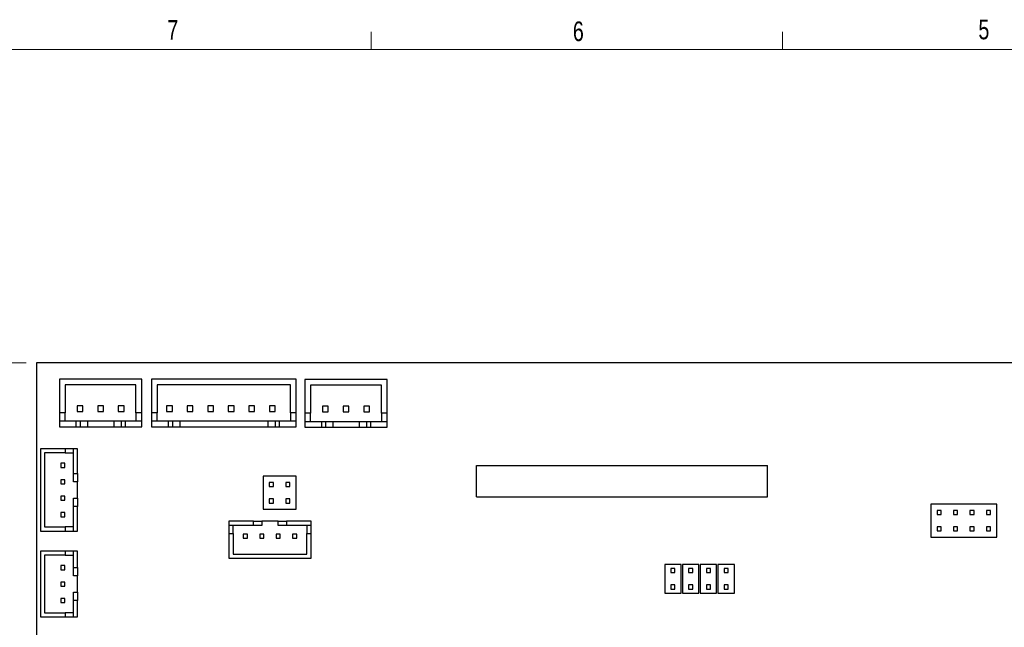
# Model space of a CAD drawing. Header units: inches. Extents: x 0.5 to 16.5, y 0.3 to 10.8.
# Tile 6 of 7: x 2.9 to 7.6, y 7.9 to 10.8. Entities that reach past the tile are written whole.
import ezdxf

# ---------------------------------------------------------------- set-up
doc = ezdxf.new("R2010")
doc.units = ezdxf.units.IN
doc.header["$MEASUREMENT"] = 0
doc.styles.add('SLDTEXTSTYLE0', font='TXT', dxfattribs={"width": 0.75})
doc.dimstyles.new('SLDDIMSTYLE1', dxfattribs={"dimtxt": 0.125, "dimasz": 0.13, "dimexe": 0, "dimexo": 0.0625, "dimgap": 0.03125, "dimtad": 0, "dimtih": 1, "dimtoh": 1, "dimdec": 3, "dimrnd": 1e-09, "dimzin": 4, "dimdsep": 46, "dimtxsty": 'SLDTEXTSTYLE0', "dimblk1": 'NONE', "dimblk2": 'NONE', "dimsah": 1, "dimcen": 0.09, "dimadec": 0, "dimazin": 1, "dimtfac": 1, "dimtdec": 3, "dimtofl": 0, "dimtmove": 0, "dimatfit": 3, "dimldrblk": 'NONE', "dimfxl": 1, "dimfrac": 2, "dimtolj": 1, "dimtzin": 12, "dimarcsym": 0})

# ---------------------------------------------------------------- blocks, each defined once
blk = doc.blocks.new('_D_9')
at = {"color": 7, "linetype": 'Continuous', "lineweight": 18}
blk.add_line((2.9104, 9.142), (2.4319, 9.142), dxfattribs=at)
at = {"color": 7, "linetype": 'Continuous', "lineweight": 18, "insert": (2.0163, 9.2039), "char_height": 0.125, "attachment_point": 1, "style": 'SLDTEXTSTYLE0'}
blk.add_mtext('4.740', dxfattribs=at)
blk = doc.blocks.new('_None')

msp = doc.modelspace()

# ---------------------------------------------------------------- linework, layer by layer
at = {"color": 7, "linetype": 'Continuous', "lineweight": 18}
for p, q in [((4.5635, 10.6421), (4.5635, 10.7269)), ((6.5323, 10.6421), (6.5323, 10.7269)), ((0.6263, 10.6421), (16.3763, 10.6421))]:
    msp.add_line(p, q, dxfattribs=at)
at = {"color": 7, "linetype": 'Continuous', "lineweight": 25}
for p, q in [((10.0104, 9.142), (2.9604, 9.142)), ((2.9604, 9.142), (2.9604, 4.402)), ((3.0704, 9.064), (3.0704, 8.9026)), ((3.4641, 9.064), (3.0704, 9.064)), ((3.4641, 8.9026), (3.4641, 9.064)), ((3.5104, 9.064), (3.5104, 8.9026)), ((4.2033, 9.064), (3.5104, 9.064)), ((4.2033, 8.9026), (4.2033, 9.064)), ((4.2454, 9.062), (4.2454, 8.9006)), ((4.6391, 9.062), (4.2454, 9.062)), ((4.6391, 8.9006), (4.6391, 9.062)), ((3.0979, 9.0364), (3.0979, 8.9026)), ((3.4365, 9.0364), (3.0979, 9.0364)), ((3.4365, 8.9026), (3.4365, 9.0364)), ((4.1757, 9.0364), (3.5379, 9.0364)), ((3.5379, 9.0364), (3.5379, 8.9026)), ((4.1757, 8.9026), (4.1757, 9.0364)), ((4.2729, 9.0344), (4.2729, 8.9006)), ((4.6115, 9.0344), (4.2729, 9.0344)), ((4.6115, 8.9006), (4.6115, 9.0344)), ((3.1826, 8.936), (3.155, 8.936)), ((3.155, 8.936), (3.155, 8.9085)), ((3.1826, 8.9085), (3.1826, 8.936)), ((3.281, 8.936), (3.2534, 8.936)), ((3.2534, 8.936), (3.2534, 8.9085)), ((3.281, 8.9085), (3.281, 8.936)), ((3.3519, 8.936), (3.3519, 8.9085)), ((3.3794, 8.936), (3.3519, 8.936)), ((3.3794, 8.9085), (3.3794, 8.936)), ((3.6108, 8.936), (3.5832, 8.936)), ((3.5832, 8.936), (3.5832, 8.9085)), ((3.6108, 8.9085), (3.6108, 8.936)), ((3.7092, 8.936), (3.6816, 8.936)), ((3.6816, 8.936), (3.6816, 8.9085)), ((3.7092, 8.9085), (3.7092, 8.936)), ((3.8076, 8.936), (3.7801, 8.936)), ((3.7801, 8.936), (3.7801, 8.9085)), ((3.8076, 8.9085), (3.8076, 8.936)), ((3.906, 8.936), (3.8785, 8.936)), ((3.8785, 8.936), (3.8785, 8.9085)), ((3.906, 8.9085), (3.906, 8.936)), ((4.0045, 8.936), (3.9769, 8.936)), ((3.9769, 8.936), (3.9769, 8.9085)), ((4.0045, 8.9085), (4.0045, 8.936)), ((4.1029, 8.936), (4.0753, 8.936)), ((4.0753, 8.936), (4.0753, 8.9085)), ((4.1029, 8.9085), (4.1029, 8.936)), ((4.3576, 8.934), (4.33, 8.934)), ((4.33, 8.934), (4.33, 8.9065)), ((4.3576, 8.9065), (4.3576, 8.934)), ((4.4284, 8.934), (4.4284, 8.9065)), ((4.456, 8.934), (4.4284, 8.934)), ((4.456, 8.9065), (4.456, 8.934)), ((4.5544, 8.934), (4.5269, 8.934)), ((4.5269, 8.934), (4.5269, 8.9065)), ((4.5544, 8.9065), (4.5544, 8.934)), ((3.0979, 8.9026), (3.0704, 8.9026)), ((3.0704, 8.9026), (3.0704, 8.8632)), ((3.0979, 8.8632), (3.0979, 8.9026)), ((3.155, 8.9085), (3.1826, 8.9085)), ((3.2534, 8.9085), (3.281, 8.9085)), ((3.3519, 8.9085), (3.3794, 8.9085)), ((3.4641, 8.9026), (3.4365, 8.9026)), ((3.4365, 8.9026), (3.4365, 8.8632)), ((3.4641, 8.8632), (3.4641, 8.9026)), ((3.5379, 8.9026), (3.5104, 8.9026)), ((3.5104, 8.9026), (3.5104, 8.8632)), ((3.5379, 8.8632), (3.5379, 8.9026)), ((3.5832, 8.9085), (3.6108, 8.9085)), ((3.6816, 8.9085), (3.7092, 8.9085)), ((3.7801, 8.9085), (3.8076, 8.9085)), ((3.8785, 8.9085), (3.906, 8.9085)), ((3.9769, 8.9085), (4.0045, 8.9085)), ((4.0753, 8.9085), (4.1029, 8.9085)), ((4.2033, 8.9026), (4.1757, 8.9026)), ((4.1757, 8.9026), (4.1757, 8.8632)), ((4.2033, 8.8632), (4.2033, 8.9026)), ((4.2729, 8.9006), (4.2454, 8.9006)), ((4.2454, 8.9006), (4.2454, 8.8612)), ((4.2729, 8.8612), (4.2729, 8.9006)), ((4.33, 8.9065), (4.3576, 8.9065)), ((4.4284, 8.9065), (4.456, 8.9065)), ((4.5269, 8.9065), (4.5544, 8.9065)), ((4.6391, 8.9006), (4.6115, 8.9006)), ((4.6115, 8.9006), (4.6115, 8.8612)), ((4.6391, 8.8612), (4.6391, 8.9006)), ((3.0704, 8.8632), (3.0704, 8.8356)), ((3.0704, 8.8632), (3.1491, 8.8632)), ((3.0704, 8.8356), (3.1491, 8.8356)), ((3.1491, 8.8632), (3.1491, 8.8356)), ((3.1491, 8.8632), (3.1688, 8.8632)), ((3.1491, 8.8356), (3.1688, 8.8356)), ((3.1688, 8.8632), (3.1688, 8.8356)), ((3.1688, 8.8632), (3.2042, 8.8632)), ((3.1688, 8.8356), (3.2042, 8.8356)), ((3.2042, 8.8632), (3.2042, 8.8356)), ((3.2042, 8.8632), (3.3302, 8.8632)), ((3.2042, 8.8356), (3.3302, 8.8356)), ((3.3302, 8.8632), (3.3302, 8.8356)), ((3.3302, 8.8632), (3.3656, 8.8632)), ((3.3302, 8.8356), (3.3656, 8.8356)), ((3.3656, 8.8632), (3.3656, 8.8356)), ((3.3656, 8.8632), (3.3853, 8.8632)), ((3.3656, 8.8356), (3.3853, 8.8356)), ((3.3853, 8.8632), (3.4641, 8.8632)), ((3.3853, 8.8632), (3.3853, 8.8356)), ((3.3853, 8.8356), (3.4641, 8.8356)), ((3.4641, 8.8356), (3.4641, 8.8632)), ((3.5104, 8.8632), (3.5104, 8.8356)), ((3.5104, 8.8632), (3.5911, 8.8632)), ((3.5104, 8.8356), (3.5911, 8.8356)), ((3.5911, 8.8632), (3.5911, 8.8356)), ((3.5911, 8.8632), (3.6108, 8.8632)), ((3.5911, 8.8356), (3.6108, 8.8356)), ((3.6108, 8.8632), (3.6108, 8.8356)), ((3.6108, 8.8632), (3.6462, 8.8632)), ((3.6108, 8.8356), (3.6462, 8.8356)), ((3.6462, 8.8632), (3.6462, 8.8356)), ((3.6462, 8.8632), (4.0675, 8.8632)), ((3.6462, 8.8356), (4.0675, 8.8356)), ((4.0675, 8.8632), (4.0675, 8.8356)), ((4.0675, 8.8632), (4.1029, 8.8632)), ((4.0675, 8.8356), (4.1029, 8.8356)), ((4.1029, 8.8632), (4.1226, 8.8632)), ((4.1029, 8.8632), (4.1029, 8.8356)), ((4.1029, 8.8356), (4.1226, 8.8356)), ((4.1226, 8.8632), (4.1226, 8.8356)), ((4.1226, 8.8632), (4.2033, 8.8632)), ((4.1226, 8.8356), (4.2033, 8.8356)), ((4.2033, 8.8356), (4.2033, 8.8632)), ((4.2454, 8.8612), (4.3241, 8.8612)), ((4.2454, 8.8612), (4.2454, 8.8336)), ((4.2454, 8.8336), (4.3241, 8.8336)), ((4.3241, 8.8612), (4.3438, 8.8612)), ((4.3241, 8.8612), (4.3241, 8.8336)), ((4.3241, 8.8336), (4.3438, 8.8336)), ((4.3438, 8.8612), (4.3438, 8.8336)), ((4.3438, 8.8612), (4.3792, 8.8612)), ((4.3438, 8.8336), (4.3792, 8.8336)), ((4.3792, 8.8612), (4.3792, 8.8336)), ((4.3792, 8.8612), (4.5052, 8.8612)), ((4.3792, 8.8336), (4.5052, 8.8336)), ((4.5052, 8.8612), (4.5052, 8.8336)), ((4.5052, 8.8612), (4.5406, 8.8612)), ((4.5052, 8.8336), (4.5406, 8.8336)), ((4.5406, 8.8612), (4.5406, 8.8336)), ((4.5406, 8.8612), (4.5603, 8.8612)), ((4.5406, 8.8336), (4.5603, 8.8336)), ((4.5603, 8.8612), (4.6391, 8.8612)), ((4.5603, 8.8612), (4.5603, 8.8336)), ((4.5603, 8.8336), (4.6391, 8.8336)), ((4.6391, 8.8336), (4.6391, 8.8612)), ((3.0975, 8.7297), (2.9794, 8.7297)), ((2.9794, 8.7297), (2.9794, 8.336)), ((3.0975, 8.7297), (3.0975, 8.71)), ((3.1369, 8.7297), (3.0975, 8.7297)), ((3.1565, 8.7297), (3.1369, 8.7297)), ((3.1369, 8.6116), (3.1369, 8.7297)), ((3.1565, 8.6116), (3.1565, 8.7297)), ((3.0975, 8.71), (2.9991, 8.71)), ((2.9991, 8.71), (2.9991, 8.3557)), ((3.0975, 8.71), (3.1369, 8.71)), ((3.0758, 8.6608), (3.0758, 8.6411)), ((3.0955, 8.6608), (3.0758, 8.6608)), ((3.0758, 8.6411), (3.0955, 8.6411)), ((3.0955, 8.6411), (3.0955, 8.6608)), ((5.0675, 8.6498), (6.4612, 8.6498)), ((5.0675, 8.5002), (5.0675, 8.6498)), ((6.4612, 8.5002), (6.4612, 8.6498)), ((3.0758, 8.582), (3.0758, 8.5624)), ((3.0955, 8.582), (3.0758, 8.582)), ((3.0955, 8.5624), (3.0955, 8.582)), ((3.1369, 8.5722), (3.1369, 8.6116)), ((3.1369, 8.6116), (3.1565, 8.6116)), ((3.1565, 8.6116), (3.1565, 8.5722)), ((4.2029, 8.5985), (4.0454, 8.5985)), ((4.0454, 8.5985), (4.0454, 8.441)), ((4.2029, 8.441), (4.2029, 8.5985)), ((3.0758, 8.5624), (3.0955, 8.5624)), ((3.1565, 8.5722), (3.1369, 8.5722)), ((3.1565, 8.4935), (3.1565, 8.5722)), ((4.0749, 8.5689), (4.0749, 8.5492)), ((4.0946, 8.5689), (4.0749, 8.5689)), ((4.0749, 8.5492), (4.0946, 8.5492)), ((4.0946, 8.5492), (4.0946, 8.5689)), ((4.1536, 8.5689), (4.1536, 8.5492)), ((4.1733, 8.5689), (4.1536, 8.5689)), ((4.1536, 8.5492), (4.1733, 8.5492)), ((4.1733, 8.5492), (4.1733, 8.5689)), ((3.0955, 8.5033), (3.0758, 8.5033)), ((3.0758, 8.5033), (3.0758, 8.4836)), ((3.0955, 8.4836), (3.0955, 8.5033)), ((3.1369, 8.4935), (3.1565, 8.4935)), ((3.1369, 8.4541), (3.1369, 8.4935)), ((3.1565, 8.4935), (3.1565, 8.4541)), ((4.0946, 8.4902), (4.0749, 8.4902)), ((4.0749, 8.4902), (4.0749, 8.4705)), ((4.0946, 8.4705), (4.0946, 8.4902)), ((4.1733, 8.4902), (4.1536, 8.4902)), ((4.1536, 8.4902), (4.1536, 8.4705)), ((4.1733, 8.4705), (4.1733, 8.4902)), ((5.0675, 8.5002), (6.4612, 8.5002)), ((3.0758, 8.4836), (3.0955, 8.4836)), ((3.1565, 8.4541), (3.1369, 8.4541)), ((3.1369, 8.336), (3.1369, 8.4541)), ((3.1565, 8.336), (3.1565, 8.4541)), ((4.0454, 8.441), (4.2029, 8.441)), ((4.0749, 8.4705), (4.0946, 8.4705)), ((4.1536, 8.4705), (4.1733, 8.4705)), ((7.5584, 8.465), (7.2434, 8.465)), ((7.2434, 8.465), (7.2434, 8.3075)), ((7.5584, 8.3075), (7.5584, 8.465)), ((3.0758, 8.4246), (3.0758, 8.4049)), ((3.0955, 8.4246), (3.0758, 8.4246)), ((3.0758, 8.4049), (3.0955, 8.4049)), ((3.0955, 8.4049), (3.0955, 8.4246)), ((7.2926, 8.4354), (7.2729, 8.4354)), ((7.2729, 8.4354), (7.2729, 8.4158)), ((7.2729, 8.4158), (7.2926, 8.4158)), ((7.2926, 8.4158), (7.2926, 8.4354)), ((7.3714, 8.4354), (7.3517, 8.4354)), ((7.3517, 8.4354), (7.3517, 8.4158)), ((7.3517, 8.4158), (7.3714, 8.4158)), ((7.3714, 8.4158), (7.3714, 8.4354)), ((7.4501, 8.4354), (7.4304, 8.4354)), ((7.4304, 8.4354), (7.4304, 8.4158)), ((7.4304, 8.4158), (7.4501, 8.4158)), ((7.4501, 8.4158), (7.4501, 8.4354)), ((7.5288, 8.4354), (7.5092, 8.4354)), ((7.5092, 8.4354), (7.5092, 8.4158)), ((7.5092, 8.4158), (7.5288, 8.4158)), ((7.5288, 8.4158), (7.5288, 8.4354)), ((2.9991, 8.3557), (3.0975, 8.3557)), ((3.0975, 8.3557), (3.0975, 8.336)), ((3.1369, 8.3557), (3.0975, 8.3557)), ((3.8814, 8.383), (3.8814, 8.3633)), ((3.9995, 8.383), (3.8814, 8.383)), ((3.9995, 8.3633), (3.8814, 8.3633)), ((3.8814, 8.3633), (3.8814, 8.3239)), ((3.9011, 8.3239), (3.9011, 8.3633)), ((3.9995, 8.3633), (3.9995, 8.383)), ((3.9995, 8.383), (4.0389, 8.383)), ((4.0389, 8.3633), (3.9995, 8.3633)), ((4.0389, 8.383), (4.0389, 8.3633)), ((4.1176, 8.383), (4.0389, 8.383)), ((4.1176, 8.3633), (4.1176, 8.383)), ((4.1176, 8.383), (4.157, 8.383)), ((4.157, 8.3633), (4.1176, 8.3633)), ((4.157, 8.383), (4.157, 8.3633)), ((4.2751, 8.383), (4.157, 8.383)), ((4.2751, 8.3633), (4.157, 8.3633)), ((4.2554, 8.3633), (4.2554, 8.3239)), ((4.2751, 8.3633), (4.2751, 8.383)), ((4.2751, 8.3239), (4.2751, 8.3633)), ((7.2729, 8.3567), (7.2729, 8.337)), ((7.2926, 8.3567), (7.2729, 8.3567)), ((7.2926, 8.337), (7.2926, 8.3567)), ((7.3714, 8.3567), (7.3517, 8.3567)), ((7.3517, 8.3567), (7.3517, 8.337)), ((7.3714, 8.337), (7.3714, 8.3567)), ((7.4304, 8.3567), (7.4304, 8.337)), ((7.4501, 8.3567), (7.4304, 8.3567)), ((7.4501, 8.337), (7.4501, 8.3567)), ((7.5288, 8.3567), (7.5092, 8.3567)), ((7.5092, 8.3567), (7.5092, 8.337)), ((7.5288, 8.337), (7.5288, 8.3567)), ((2.9794, 8.336), (3.0975, 8.336)), ((3.0975, 8.336), (3.1369, 8.336)), ((3.1369, 8.336), (3.1565, 8.336)), ((3.8814, 8.3239), (3.8814, 8.2058)), ((3.8814, 8.3239), (3.9011, 8.3239)), ((3.9011, 8.3239), (3.9011, 8.2255)), ((3.9503, 8.322), (3.9503, 8.3023)), ((3.97, 8.322), (3.9503, 8.322)), ((3.9503, 8.3023), (3.97, 8.3023)), ((3.97, 8.3023), (3.97, 8.322)), ((4.029, 8.322), (4.029, 8.3023)), ((4.0487, 8.322), (4.029, 8.322)), ((4.029, 8.3023), (4.0487, 8.3023)), ((4.0487, 8.3023), (4.0487, 8.322)), ((4.1274, 8.322), (4.1077, 8.322)), ((4.1077, 8.322), (4.1077, 8.3023)), ((4.1077, 8.3023), (4.1274, 8.3023)), ((4.1274, 8.3023), (4.1274, 8.322)), ((4.1865, 8.322), (4.1865, 8.3023)), ((4.2062, 8.322), (4.1865, 8.322)), ((4.1865, 8.3023), (4.2062, 8.3023)), ((4.2062, 8.3023), (4.2062, 8.322)), ((4.2554, 8.2255), (4.2554, 8.3239)), ((4.2554, 8.3239), (4.2751, 8.3239)), ((4.2751, 8.2058), (4.2751, 8.3239)), ((7.2434, 8.3075), (7.5584, 8.3075)), ((7.2729, 8.337), (7.2926, 8.337)), ((7.3517, 8.337), (7.3714, 8.337)), ((7.4304, 8.337), (7.4501, 8.337)), ((7.5092, 8.337), (7.5288, 8.337)), ((3.0975, 8.2399), (2.9794, 8.2399)), ((2.9794, 8.2399), (2.9794, 7.925)), ((2.9991, 8.2203), (2.9991, 7.9447)), ((3.0975, 8.2203), (2.9991, 8.2203)), ((3.0975, 8.2399), (3.0975, 8.2203)), ((3.1369, 8.2399), (3.0975, 8.2399)), ((3.0975, 8.2203), (3.1369, 8.2203)), ((3.1369, 8.1612), (3.1369, 8.2399)), ((3.1565, 8.2399), (3.1369, 8.2399)), ((3.1565, 8.1612), (3.1565, 8.2399)), ((3.8814, 8.2058), (4.2751, 8.2058)), ((3.9011, 8.2255), (4.2554, 8.2255)), ((3.0758, 8.171), (3.0758, 8.1514)), ((3.0955, 8.171), (3.0758, 8.171)), ((3.0955, 8.1514), (3.0955, 8.171)), ((3.1369, 8.1612), (3.1565, 8.1612)), ((3.1369, 8.1218), (3.1369, 8.1612)), ((3.1565, 8.1612), (3.1565, 8.1218)), ((6.0471, 8.1768), (5.9684, 8.1768)), ((5.9684, 8.1768), (5.9684, 8.039)), ((6.0471, 8.039), (6.0471, 8.1768)), ((6.1321, 8.1768), (6.0534, 8.1768)), ((6.0534, 8.1768), (6.0534, 8.039)), ((6.1321, 8.039), (6.1321, 8.1768)), ((6.2171, 8.1768), (6.1384, 8.1768)), ((6.1384, 8.1768), (6.1384, 8.039)), ((6.2171, 8.039), (6.2171, 8.1768)), ((6.2234, 8.1768), (6.2234, 8.039)), ((6.3021, 8.1768), (6.2234, 8.1768)), ((6.3021, 8.039), (6.3021, 8.1768)), ((3.0758, 8.1514), (3.0955, 8.1514)), ((3.1565, 8.1218), (3.1369, 8.1218)), ((3.1565, 8.0431), (3.1565, 8.1218)), ((5.9979, 8.1571), (5.9979, 8.1374)), ((6.0176, 8.1571), (5.9979, 8.1571)), ((5.9979, 8.1374), (6.0176, 8.1374)), ((6.0176, 8.1374), (6.0176, 8.1571)), ((6.0829, 8.1571), (6.0829, 8.1374)), ((6.1026, 8.1571), (6.0829, 8.1571)), ((6.0829, 8.1374), (6.1026, 8.1374)), ((6.1026, 8.1374), (6.1026, 8.1571)), ((6.1679, 8.1571), (6.1679, 8.1374)), ((6.1876, 8.1571), (6.1679, 8.1571)), ((6.1679, 8.1374), (6.1876, 8.1374)), ((6.1876, 8.1374), (6.1876, 8.1571)), ((6.2529, 8.1571), (6.2529, 8.1374)), ((6.2726, 8.1571), (6.2529, 8.1571)), ((6.2529, 8.1374), (6.2726, 8.1374)), ((6.2726, 8.1374), (6.2726, 8.1571)), ((3.0758, 8.0923), (3.0758, 8.0726)), ((3.0955, 8.0923), (3.0758, 8.0923)), ((3.0758, 8.0726), (3.0955, 8.0726)), ((3.0955, 8.0726), (3.0955, 8.0923)), ((5.9979, 8.0783), (5.9979, 8.0587)), ((6.0176, 8.0783), (5.9979, 8.0783)), ((6.0176, 8.0587), (6.0176, 8.0783)), ((6.0829, 8.0783), (6.0829, 8.0587)), ((6.1026, 8.0783), (6.0829, 8.0783)), ((6.1026, 8.0587), (6.1026, 8.0783)), ((6.1679, 8.0783), (6.1679, 8.0587)), ((6.1876, 8.0783), (6.1679, 8.0783)), ((6.1876, 8.0587), (6.1876, 8.0783)), ((6.2529, 8.0783), (6.2529, 8.0587)), ((6.2726, 8.0783), (6.2529, 8.0783)), ((6.2726, 8.0587), (6.2726, 8.0783)), ((3.1369, 8.0431), (3.1565, 8.0431)), ((3.1369, 8.0037), (3.1369, 8.0431)), ((3.1565, 8.0431), (3.1565, 8.0037)), ((5.9684, 8.039), (6.0471, 8.039)), ((5.9979, 8.0587), (6.0176, 8.0587)), ((6.0534, 8.039), (6.1321, 8.039)), ((6.0829, 8.0587), (6.1026, 8.0587)), ((6.1384, 8.039), (6.2171, 8.039)), ((6.1679, 8.0587), (6.1876, 8.0587)), ((6.2234, 8.039), (6.3021, 8.039)), ((6.2529, 8.0587), (6.2726, 8.0587)), ((3.0955, 8.0136), (3.0758, 8.0136)), ((3.0758, 8.0136), (3.0758, 7.9939)), ((3.0758, 7.9939), (3.0955, 7.9939)), ((3.0955, 7.9939), (3.0955, 8.0136)), ((3.1565, 8.0037), (3.1369, 8.0037)), ((3.1369, 7.925), (3.1369, 8.0037)), ((3.1565, 7.925), (3.1565, 8.0037)), ((2.9794, 7.925), (3.0975, 7.925)), ((2.9991, 7.9447), (3.0975, 7.9447)), ((3.0975, 7.9447), (3.0975, 7.925)), ((3.1369, 7.9447), (3.0975, 7.9447)), ((3.0975, 7.925), (3.1369, 7.925)), ((3.1369, 7.925), (3.1565, 7.925))]:
    msp.add_line(p, q, dxfattribs=at)

# ---------------------------------------------------------------- texts
at = {"color": 7, "linetype": 'Continuous', "lineweight": 0, "char_height": 0.0938, "attachment_point": 1, "style": 'SLDTEXTSTYLE0'}
for s, insert in [('7', (3.5864, 10.7823)), ('6', (5.5287, 10.7757)), ('5', (7.4709, 10.7842))]:
    msp.add_mtext(s, dxfattribs=dict(at, insert=insert))

# ---------------------------------------------------------------- dimensions: what is measured, and where the dimension line sits
at = {"color": 7, "linetype": 'Continuous', "lineweight": 18}
dim = msp.add_ordinate_dim(feature_location=(2.9604, 9.142), offset=(-0.5285, 0), dtype=0, origin=(2.9604, 4.402), dimstyle='SLDDIMSTYLE1', dxfattribs=at)
dim.commit()
dim.dimension.update_dxf_attribs({"geometry": '_D_9', "text_midpoint": (2.2241, 9.142)})

doc.saveas('drawing.dxf')
